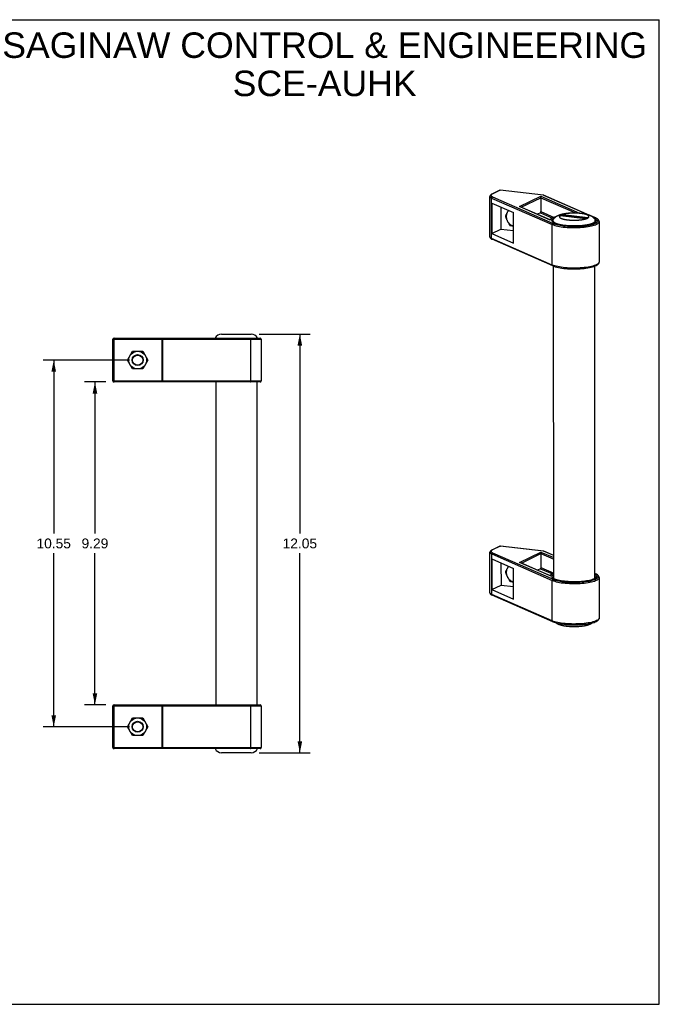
# Model space of a CAD drawing. Header units: inches. Extents: x 0 to 36.7, y 0 to 28.3.
# Tile 2 of 2: x 18.3 to 36.7, y 0 to 28.3. Entities that reach past the tile are written whole.
import ezdxf

# ---------------------------------------------------------------- set-up
doc = ezdxf.new("R2010")
doc.units = ezdxf.units.IN
doc.header["$LTSCALE"] = 2.016667
doc.header["$MEASUREMENT"] = 0
doc.layers.get('0').update_dxf_attribs({"linetype": 'CONTINUOUS'})
doc.layers.add('DIMENSIONS', color=7, linetype='CONTINUOUS')
doc.styles.get("Standard").update_dxf_attribs({"font": 'arial.ttf'})
doc.dimstyles.new('DIMSTYLE_1', dxfattribs={"dimtxt": 0.283333, "dimasz": 0.333333, "dimexe": 0.09, "dimexo": 0.07, "dimgap": 0.0425, "dimtad": 0, "dimtih": 1, "dimtoh": 1, "dimzin": 4, "dimdsep": 46, "dimtxsty": 'Standard', "dimblk": '_FILLED', "dimblk1": '_FILLED', "dimblk2": '_FILLED', "dimcen": 0.09, "dimazin": 1, "dimtfac": 1, "dimtdec": 3, "dimtofl": 0, "dimtmove": 0, "dimatfit": 3, "dimldrblk": '_FILLED', "dimfxl": 0, "dimtolj": 1, "dimtzin": 4, "dimarcsym": 0})

# ---------------------------------------------------------------- blocks, each defined once
blk = doc.blocks.new('_FILLED')
at = {"color": 0, "linetype": 'ByBlock'}
blk.add_solid([(0, 0), (-1, 0.2), (-1, -0.2)], dxfattribs=at)
blk = doc.blocks.new('*D7')
at = {"layer": 'DIMENSIONS', "color": 2, "linetype": 'Continuous'}
for p, q in [((21.425, 18.538), (18.944, 18.538)), ((19.244, 18.538), (19.244, 13.546)), ((19.244, 7.987), (19.244, 12.979)), ((21.425, 7.987), (18.944, 7.987))]:
    blk.add_line(p, q, dxfattribs=at)
at = {"layer": 'DIMENSIONS', "color": 2, "linetype": 'Continuous', "xscale": 0.3333333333, "yscale": 0.3333333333, "zscale": 0.3333333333}
for p, rotation in [((19.244, 18.538), 90), ((19.244, 7.987), 270)]:
    blk.add_blockref('_FILLED', p, dxfattribs=dict(at, rotation=rotation))
at = {"layer": 'DIMENSIONS', "color": 2, "linetype": 'Continuous', "insert": (19.244, 13.404), "char_height": 0.2833, "width": 0.99009, "attachment_point": 2, "line_spacing_factor": 0.9}
blk.add_mtext('10.55', dxfattribs=at)
blk = doc.blocks.new('*D8')
at = {"layer": 'DIMENSIONS', "color": 2, "linetype": 'Continuous'}
for p, q in [((20.745, 17.908), (20.13, 17.908)), ((20.43, 17.908), (20.43, 13.546)), ((20.43, 8.617), (20.43, 12.979)), ((20.745, 8.617), (20.13, 8.617))]:
    blk.add_line(p, q, dxfattribs=at)
at = {"layer": 'DIMENSIONS', "color": 2, "linetype": 'Continuous', "xscale": 0.3333333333, "yscale": 0.3333333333, "zscale": 0.3333333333}
for p, rotation in [((20.43, 17.908), 90), ((20.43, 8.617), 270)]:
    blk.add_blockref('_FILLED', p, dxfattribs=dict(at, rotation=rotation))
at = {"layer": 'DIMENSIONS', "color": 2, "linetype": 'Continuous', "insert": (20.43, 13.404), "char_height": 0.2833, "width": 0.76995, "attachment_point": 2, "line_spacing_factor": 0.9}
blk.add_mtext('9.29', dxfattribs=at)
blk = doc.blocks.new('*D9')
at = {"layer": 'DIMENSIONS', "color": 2, "linetype": 'Continuous'}
for p, q in [((25.157, 19.287), (26.625, 19.287)), ((26.325, 19.287), (26.325, 13.546)), ((26.325, 7.238), (26.325, 12.979)), ((25.157, 7.238), (26.625, 7.238))]:
    blk.add_line(p, q, dxfattribs=at)
at = {"layer": 'DIMENSIONS', "color": 2, "linetype": 'Continuous', "xscale": 0.3333333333, "yscale": 0.3333333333, "zscale": 0.3333333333}
for p, rotation in [((26.325, 19.287), 90), ((26.325, 7.238), 270)]:
    blk.add_blockref('_FILLED', p, dxfattribs=dict(at, rotation=rotation))
at = {"layer": 'DIMENSIONS', "color": 2, "linetype": 'Continuous', "insert": (26.325, 13.404), "char_height": 0.2833, "width": 0.99009, "attachment_point": 2, "line_spacing_factor": 0.9}
blk.add_mtext('12.05', dxfattribs=at)

msp = doc.modelspace()

# ---------------------------------------------------------------- linework, layer by layer
at = {"color": 7, "linetype": 'Continuous'}
for p, q in [((0, 28.333), (36.667, 28.333)), ((36.667, 0), (36.667, 28.333)), ((31.794, 22.083), (31.793, 23.248)), ((32.076, 23.426), (31.848, 23.314)), ((31.861, 23.317), (31.857, 23.314)), ((32.089, 23.428), (31.861, 23.317)), ((31.869, 23.234), (33.614, 22.472)), ((33.335, 23.281), (32.089, 23.428)), ((32.091, 23.429), (32.093, 23.429)), ((33.338, 23.281), (32.093, 23.429)), ((32.644, 22.954), (33.26, 23.255)), ((33.26, 23.255), (34.372, 22.769)), ((33.261, 23.243), (33.26, 23.247)), ((33.261, 23.239), (33.261, 23.243)), ((34.581, 22.736), (33.335, 23.281)), ((33.339, 23.281), (33.335, 23.281)), ((33.338, 23.281), (33.343, 23.281)), ((33.343, 23.281), (33.347, 23.279)), ((34.604, 22.729), (33.347, 23.279)), ((31.843, 22.037), (31.843, 23.202)), ((31.843, 23.202), (33.587, 22.439)), ((31.847, 23.057), (31.847, 22.178)), ((31.847, 23.057), (32.474, 22.783)), ((33.531, 22.566), (32.644, 22.954)), ((33.523, 22.573), (32.659, 22.951)), ((32.697, 22.934), (33.261, 23.211)), ((33.261, 23.211), (33.261, 22.813)), ((33.261, 23.211), (34.258, 22.775)), ((32.111, 22.942), (32.111, 22.307)), ((32.474, 21.904), (32.474, 22.783)), ((33.245, 22.776), (33.158, 22.733)), ((33.245, 22.776), (33.591, 22.624)), ((33.261, 22.813), (33.643, 22.645)), ((33.826, 22.691), (33.899, 22.726)), ((34.535, 22.607), (33.826, 22.691)), ((33.876, 22.685), (33.908, 22.701)), ((33.908, 22.701), (33.899, 22.726)), ((33.899, 22.726), (34.608, 22.643)), ((33.908, 22.701), (33.908, 22.681)), ((33.908, 22.701), (34.567, 22.623)), ((34.832, 22.63), (34.726, 22.676)), ((33.523, 22.579), (33.52, 22.575)), ((33.588, 21.274), (33.587, 22.439)), ((33.626, 22.499), (33.626, 22.513)), ((33.891, 22.42), (33.938, 22.414)), ((33.986, 22.408), (33.934, 22.413)), ((34.608, 22.643), (34.535, 22.607)), ((34.82, 22.631), (34.741, 22.666)), ((34.808, 22.499), (34.808, 22.513)), ((34.847, 22.618), (34.82, 22.631)), ((34.827, 22.523), (34.827, 22.522)), ((34.935, 22.522), (34.936, 21.358)), ((31.847, 22.178), (32.111, 22.307)), ((31.847, 22.178), (32.474, 21.904)), ((32.111, 22.307), (32.474, 22.264)), ((33.588, 21.274), (31.843, 22.037)), ((33.602, 21.25), (31.857, 22.013)), ((33.628, 12.257), (33.627, 21.24)), ((34.809, 12.257), (34.808, 21.241)), ((24.07, 19.287), (24.924, 19.287)), ((20.949, 17.938), (20.949, 19.138)), ((20.949, 19.138), (25.216, 19.138)), ((20.979, 17.908), (20.979, 19.168)), ((20.979, 19.168), (25.186, 19.168)), ((22.367, 17.908), (22.367, 19.168)), ((22.384, 17.938), (22.384, 19.138)), ((24.909, 19.138), (24.909, 17.938)), ((25.216, 19.138), (25.216, 17.938)), ((21.363, 18.538), (21.511, 18.794)), ((21.511, 18.794), (21.807, 18.794)), ((21.807, 18.794), (21.954, 18.538)), ((21.511, 18.282), (21.363, 18.538)), ((21.954, 18.538), (21.807, 18.282)), ((21.807, 18.282), (21.511, 18.282)), ((20.949, 17.938), (25.216, 17.938)), ((25.186, 17.908), (20.979, 17.908)), ((23.907, 17.908), (23.907, 8.617)), ((25.088, 17.908), (25.088, 8.617)), ((32.078, 13.184), (31.85, 13.073)), ((31.863, 13.075), (31.858, 13.073)), ((32.091, 13.187), (31.863, 13.075)), ((33.336, 13.039), (32.091, 13.187)), ((32.093, 13.187), (32.094, 13.187)), ((33.34, 13.04), (32.094, 13.187)), ((33.34, 13.04), (33.336, 13.039)), ((33.628, 12.912), (33.336, 13.039)), ((33.34, 13.04), (33.344, 13.039)), ((33.344, 13.039), (33.348, 13.038)), ((33.628, 12.916), (33.348, 13.038)), ((31.795, 11.842), (31.795, 13.007)), ((31.844, 12.96), (33.589, 12.197)), ((31.845, 11.796), (31.844, 12.96)), ((31.848, 12.816), (32.475, 12.542)), ((31.848, 12.816), (31.848, 11.937)), ((31.871, 12.993), (33.615, 12.23)), ((32.645, 12.713), (33.261, 13.014)), ((32.698, 12.693), (33.263, 12.969)), ((33.261, 13.014), (33.628, 12.854)), ((33.262, 13.002), (33.262, 13.006)), ((33.262, 12.997), (33.262, 13.002)), ((33.263, 12.969), (33.628, 12.809)), ((33.263, 12.969), (33.263, 12.571)), ((32.112, 12.7), (32.113, 12.066)), ((32.475, 11.662), (32.475, 12.542)), ((33.533, 12.325), (32.645, 12.713)), ((33.524, 12.332), (32.661, 12.709)), ((33.247, 12.534), (33.159, 12.491)), ((33.247, 12.534), (33.592, 12.383)), ((33.263, 12.571), (33.628, 12.411)), ((33.525, 12.337), (33.521, 12.333)), ((33.589, 11.033), (33.589, 12.197)), ((34.834, 12.388), (34.809, 12.399)), ((34.822, 12.39), (34.809, 12.395)), ((34.848, 12.377), (34.822, 12.39)), ((34.829, 12.281), (34.829, 12.281)), ((34.937, 12.281), (34.937, 11.116)), ((31.848, 11.937), (32.113, 12.066)), ((31.848, 11.937), (32.475, 11.662)), ((32.113, 12.066), (32.475, 12.023)), ((33.892, 12.179), (33.939, 12.172)), ((33.987, 12.166), (33.936, 12.172)), ((33.589, 11.033), (31.845, 11.796)), ((33.603, 11.009), (31.859, 11.772)), ((20.949, 8.587), (25.216, 8.587)), ((20.949, 7.387), (20.949, 8.587)), ((20.979, 8.617), (25.186, 8.617)), ((20.979, 7.357), (20.979, 8.617)), ((22.367, 7.357), (22.367, 8.617)), ((22.384, 7.387), (22.384, 8.587)), ((24.909, 8.587), (24.909, 7.387)), ((25.216, 8.587), (25.216, 7.387)), ((21.363, 7.987), (21.511, 8.243)), ((21.511, 8.243), (21.807, 8.243)), ((21.807, 8.243), (21.954, 7.987)), ((21.511, 7.731), (21.363, 7.987)), ((21.954, 7.987), (21.807, 7.731)), ((21.807, 7.731), (21.511, 7.731)), ((20.949, 7.387), (25.216, 7.387)), ((25.186, 7.357), (20.979, 7.357)), ((24.924, 7.238), (24.07, 7.238)), ((0, 0), (36.667, 0))]:
    msp.add_line(p, q, dxfattribs=at)
for points in [[(31.848, 23.314), (31.836, 23.308), (31.825, 23.3), (31.815, 23.293), (31.808, 23.285), (31.802, 23.276), (31.797, 23.267), (31.794, 23.258), (31.793, 23.248)], [(31.793, 23.248), (31.794, 23.247), (31.794, 23.242), (31.796, 23.238), (31.798, 23.233), (31.802, 23.229), (31.805, 23.225), (31.81, 23.221), (31.815, 23.217), (31.82, 23.213), (31.826, 23.21), (31.832, 23.207), (31.837, 23.204), (31.843, 23.202)], [(31.839, 23.303), (31.835, 23.299), (31.832, 23.296), (31.829, 23.292), (31.826, 23.288), (31.825, 23.284), (31.824, 23.28), (31.823, 23.276), (31.824, 23.272), (31.826, 23.267), (31.828, 23.263), (31.831, 23.259), (31.835, 23.256), (31.839, 23.252), (31.843, 23.248), (31.848, 23.245), (31.854, 23.242), (31.859, 23.239), (31.864, 23.237), (31.869, 23.234)], [(31.857, 23.314), (31.853, 23.312), (31.848, 23.309), (31.844, 23.306), (31.839, 23.303)], [(31.869, 23.234), (31.865, 23.233), (31.861, 23.232), (31.857, 23.23), (31.854, 23.227), (31.851, 23.223), (31.848, 23.22), (31.846, 23.215), (31.844, 23.211), (31.843, 23.206), (31.843, 23.202)], [(31.861, 23.317), (31.857, 23.317), (31.853, 23.316), (31.849, 23.315), (31.848, 23.314)], [(32.076, 23.426), (32.077, 23.426), (32.081, 23.428), (32.086, 23.429), (32.091, 23.429)], [(32.089, 23.428), (32.085, 23.428), (32.081, 23.428), (32.077, 23.426), (32.076, 23.426)], [(32.093, 23.429), (32.092, 23.429), (32.089, 23.428)], [(33.26, 23.247), (33.26, 23.249), (33.26, 23.25), (33.26, 23.252), (33.26, 23.253), (33.26, 23.255)], [(33.261, 23.211), (33.261, 23.215), (33.261, 23.22), (33.261, 23.224), (33.261, 23.227), (33.261, 23.231), (33.261, 23.234), (33.261, 23.239)], [(33.338, 23.281), (33.337, 23.281), (33.335, 23.281)], [(33.347, 23.279), (33.343, 23.28), (33.339, 23.281)], [(32.659, 22.951), (32.658, 22.951), (32.654, 22.953), (32.649, 22.954), (32.644, 22.954)], [(32.327, 22.847), (32.324, 22.842), (32.316, 22.829), (32.308, 22.816), (32.301, 22.803), (32.293, 22.791), (32.286, 22.778), (32.279, 22.766), (32.273, 22.753), (32.266, 22.741), (32.26, 22.729), (32.254, 22.716), (32.248, 22.704), (32.243, 22.692), (32.237, 22.679)], [(32.237, 22.679), (32.243, 22.663), (32.248, 22.647), (32.254, 22.631), (32.26, 22.616), (32.266, 22.601), (32.273, 22.586), (32.279, 22.571), (32.286, 22.557), (32.293, 22.542), (32.301, 22.528), (32.308, 22.514), (32.316, 22.5), (32.324, 22.486), (32.333, 22.472), (32.341, 22.458), (32.35, 22.444), (32.36, 22.429), (32.37, 22.415)], [(32.337, 22.843), (32.336, 22.843), (32.324, 22.831), (32.313, 22.818), (32.303, 22.805), (32.294, 22.79), (32.286, 22.775), (32.279, 22.758), (32.273, 22.742), (32.269, 22.724), (32.266, 22.706), (32.264, 22.688), (32.263, 22.67)], [(32.263, 22.67), (32.264, 22.651), (32.266, 22.633), (32.269, 22.614), (32.273, 22.596), (32.279, 22.578), (32.286, 22.56), (32.294, 22.542), (32.303, 22.526), (32.313, 22.51), (32.324, 22.494), (32.336, 22.48), (32.349, 22.466), (32.363, 22.454), (32.378, 22.442), (32.393, 22.432), (32.408, 22.422), (32.425, 22.414), (32.441, 22.408), (32.458, 22.402), (32.474, 22.398)], [(33.61, 22.566), (33.612, 22.57), (33.615, 22.575), (33.617, 22.579), (33.619, 22.584), (33.622, 22.588), (33.624, 22.592), (33.627, 22.597), (33.63, 22.601), (33.633, 22.605), (33.636, 22.609), (33.639, 22.614), (33.642, 22.618), (33.646, 22.622), (33.649, 22.626), (33.652, 22.63), (33.656, 22.634), (33.66, 22.637), (33.664, 22.641), (33.668, 22.645), (33.672, 22.649), (33.676, 22.652), (33.68, 22.656), (33.684, 22.659), (33.689, 22.663), (33.693, 22.666), (33.697, 22.669), (33.702, 22.672), (33.707, 22.675), (33.711, 22.678), (33.716, 22.681), (33.721, 22.684), (33.726, 22.687), (33.731, 22.69), (33.737, 22.693), (33.742, 22.696), (33.748, 22.699), (33.754, 22.702), (33.761, 22.704), (33.767, 22.707), (33.775, 22.71), (33.782, 22.713), (33.79, 22.716), (33.798, 22.719), (33.807, 22.722), (33.816, 22.725), (33.825, 22.728), (33.834, 22.731), (33.843, 22.733), (33.852, 22.735), (33.86, 22.738), (33.869, 22.74), (33.877, 22.742), (33.886, 22.744), (33.894, 22.745), (33.903, 22.747), (33.911, 22.749), (33.92, 22.75), (33.928, 22.752), (33.936, 22.753), (33.945, 22.755), (33.953, 22.756), (33.962, 22.758), (33.97, 22.759), (33.978, 22.76), (33.987, 22.761), (33.995, 22.762), (34.004, 22.763), (34.012, 22.764), (34.021, 22.765), (34.029, 22.766), (34.038, 22.767), (34.047, 22.768), (34.055, 22.768), (34.064, 22.769), (34.072, 22.77), (34.081, 22.77), (34.09, 22.771), (34.098, 22.772), (34.107, 22.772), (34.116, 22.773), (34.125, 22.773), (34.133, 22.773), (34.142, 22.774), (34.151, 22.774), (34.159, 22.774), (34.168, 22.775), (34.177, 22.775), (34.186, 22.775), (34.195, 22.775), (34.203, 22.775), (34.212, 22.775), (34.221, 22.775), (34.23, 22.775), (34.238, 22.775), (34.247, 22.775), (34.256, 22.775), (34.265, 22.775), (34.274, 22.774), (34.282, 22.774), (34.291, 22.774), (34.3, 22.774), (34.309, 22.773), (34.317, 22.773), (34.326, 22.772), (34.335, 22.772), (34.343, 22.771), (34.352, 22.771), (34.361, 22.77), (34.369, 22.769), (34.378, 22.769), (34.386, 22.768), (34.395, 22.767), (34.403, 22.766), (34.412, 22.765), (34.42, 22.764), (34.429, 22.763)], [(34.405, 22.759), (34.401, 22.759), (34.396, 22.76), (34.391, 22.76), (34.386, 22.761), (34.381, 22.762), (34.376, 22.762), (34.372, 22.762), (34.367, 22.763), (34.362, 22.763), (34.357, 22.764), (34.352, 22.764), (34.347, 22.765), (34.342, 22.765), (34.337, 22.765), (34.331, 22.766), (34.326, 22.766), (34.321, 22.766), (34.316, 22.767), (34.311, 22.767), (34.306, 22.767), (34.301, 22.767), (34.296, 22.768), (34.29, 22.768), (34.285, 22.768), (34.28, 22.768), (34.275, 22.768), (34.269, 22.769), (34.264, 22.769), (34.259, 22.769), (34.254, 22.769), (34.248, 22.769), (34.243, 22.769), (34.238, 22.769), (34.233, 22.769), (34.227, 22.769), (34.222, 22.769), (34.217, 22.769), (34.211, 22.769), (34.206, 22.769), (34.201, 22.769), (34.196, 22.769), (34.19, 22.769), (34.185, 22.769), (34.18, 22.769), (34.175, 22.769), (34.169, 22.769), (34.164, 22.769), (34.159, 22.768), (34.154, 22.768), (34.148, 22.768), (34.143, 22.768), (34.138, 22.768), (34.133, 22.767), (34.128, 22.767), (34.122, 22.767), (34.117, 22.767), (34.112, 22.766), (34.107, 22.766), (34.102, 22.766), (34.097, 22.765), (34.092, 22.765), (34.087, 22.765), (34.082, 22.764), (34.077, 22.764), (34.072, 22.763), (34.067, 22.763), (34.062, 22.762), (34.057, 22.762), (34.052, 22.761), (34.047, 22.761), (34.042, 22.76), (34.038, 22.76), (34.033, 22.759), (34.028, 22.759), (34.023, 22.758), (34.019, 22.758), (34.014, 22.757), (34.009, 22.756), (34.005, 22.756), (34, 22.755), (33.996, 22.755), (33.991, 22.754), (33.987, 22.753), (33.982, 22.752), (33.978, 22.752), (33.974, 22.751), (33.969, 22.75), (33.965, 22.75), (33.961, 22.749), (33.957, 22.748), (33.952, 22.747), (33.948, 22.746), (33.944, 22.746), (33.94, 22.745), (33.936, 22.744), (33.932, 22.743), (33.928, 22.742), (33.924, 22.741), (33.921, 22.741), (33.917, 22.74), (33.913, 22.739), (33.909, 22.738), (33.906, 22.737), (33.902, 22.736), (33.899, 22.735), (33.895, 22.734), (33.892, 22.733), (33.888, 22.732), (33.885, 22.731), (33.882, 22.73), (33.878, 22.729), (33.875, 22.728), (33.872, 22.727), (33.869, 22.726), (33.866, 22.725), (33.863, 22.724), (33.86, 22.723), (33.857, 22.722), (33.854, 22.721), (33.852, 22.72), (33.849, 22.719), (33.846, 22.718), (33.844, 22.717), (33.841, 22.715), (33.839, 22.714), (33.836, 22.713), (33.834, 22.712), (33.832, 22.711), (33.829, 22.71), (33.827, 22.709), (33.825, 22.707), (33.823, 22.706), (33.821, 22.705), (33.819, 22.704), (33.817, 22.703), (33.815, 22.701), (33.814, 22.7), (33.812, 22.699), (33.81, 22.698), (33.809, 22.697), (33.807, 22.695), (33.806, 22.694), (33.804, 22.693), (33.803, 22.692), (33.802, 22.691), (33.8, 22.689), (33.799, 22.688), (33.798, 22.687), (33.797, 22.686), (33.796, 22.684), (33.795, 22.683), (33.795, 22.682), (33.794, 22.681), (33.793, 22.679), (33.793, 22.678), (33.792, 22.677), (33.792, 22.675), (33.791, 22.674), (33.791, 22.673), (33.791, 22.672), (33.79, 22.67), (33.79, 22.669), (33.79, 22.668), (33.79, 22.667), (33.79, 22.665), (33.79, 22.664), (33.79, 22.663), (33.791, 22.662), (33.791, 22.66), (33.791, 22.659), (33.792, 22.658), (33.792, 22.656), (33.793, 22.655), (33.793, 22.654), (33.794, 22.653), (33.795, 22.651), (33.796, 22.65), (33.796, 22.649), (33.797, 22.648), (33.798, 22.646), (33.799, 22.645), (33.801, 22.644), (33.802, 22.643), (33.803, 22.641), (33.804, 22.64), (33.806, 22.639), (33.807, 22.638), (33.809, 22.637), (33.81, 22.635), (33.812, 22.634), (33.814, 22.633), (33.815, 22.632), (33.817, 22.631), (33.819, 22.629), (33.821, 22.628), (33.823, 22.627), (33.825, 22.626), (33.827, 22.625), (33.829, 22.624)], [(34.028, 22.575), (34.033, 22.574), (34.038, 22.573), (34.043, 22.573), (34.048, 22.572), (34.052, 22.572), (34.057, 22.571), (34.062, 22.571), (34.067, 22.571), (34.072, 22.57), (34.077, 22.57), (34.082, 22.569), (34.087, 22.569), (34.092, 22.568), (34.097, 22.568), (34.102, 22.568), (34.107, 22.567), (34.113, 22.567), (34.118, 22.567), (34.123, 22.567), (34.128, 22.566), (34.133, 22.566), (34.138, 22.566), (34.144, 22.566), (34.149, 22.565), (34.154, 22.565), (34.159, 22.565), (34.164, 22.565), (34.17, 22.565), (34.175, 22.565), (34.18, 22.564), (34.185, 22.564), (34.191, 22.564), (34.196, 22.564), (34.201, 22.564), (34.207, 22.564), (34.212, 22.564), (34.217, 22.564), (34.222, 22.564), (34.228, 22.564), (34.233, 22.564), (34.238, 22.564), (34.243, 22.564), (34.249, 22.564), (34.254, 22.564), (34.259, 22.565), (34.265, 22.565), (34.27, 22.565), (34.275, 22.565), (34.28, 22.565), (34.285, 22.565), (34.291, 22.566), (34.296, 22.566), (34.301, 22.566), (34.306, 22.566), (34.311, 22.567), (34.317, 22.567), (34.322, 22.567), (34.327, 22.567), (34.332, 22.568), (34.337, 22.568), (34.342, 22.569), (34.347, 22.569), (34.352, 22.569), (34.357, 22.57), (34.362, 22.57), (34.367, 22.571), (34.372, 22.571), (34.377, 22.572), (34.382, 22.572), (34.387, 22.573), (34.391, 22.573), (34.396, 22.574), (34.401, 22.574), (34.406, 22.575), (34.41, 22.575), (34.415, 22.576), (34.42, 22.576), (34.424, 22.577), (34.429, 22.578), (34.434, 22.578), (34.438, 22.579), (34.443, 22.58), (34.447, 22.58), (34.452, 22.581), (34.456, 22.582), (34.46, 22.582), (34.465, 22.583), (34.469, 22.584), (34.473, 22.585), (34.477, 22.585), (34.481, 22.586), (34.486, 22.587), (34.49, 22.588), (34.494, 22.589), (34.498, 22.589), (34.502, 22.59), (34.506, 22.591), (34.509, 22.592), (34.513, 22.593), (34.517, 22.594), (34.521, 22.595), (34.524, 22.596), (34.528, 22.596), (34.532, 22.597), (34.535, 22.598), (34.539, 22.599), (34.542, 22.6), (34.546, 22.601), (34.549, 22.602), (34.552, 22.603), (34.555, 22.604), (34.559, 22.605), (34.562, 22.606), (34.565, 22.607), (34.568, 22.608), (34.571, 22.609), (34.574, 22.61), (34.577, 22.611), (34.58, 22.613), (34.582, 22.614), (34.585, 22.615), (34.588, 22.616), (34.59, 22.617), (34.593, 22.618), (34.595, 22.619), (34.598, 22.62), (34.6, 22.621), (34.602, 22.623), (34.605, 22.624), (34.607, 22.625), (34.609, 22.626), (34.611, 22.627), (34.613, 22.628), (34.615, 22.63), (34.617, 22.631), (34.619, 22.632), (34.62, 22.633), (34.622, 22.634), (34.624, 22.636), (34.625, 22.637), (34.627, 22.638), (34.628, 22.639), (34.63, 22.64), (34.631, 22.642), (34.632, 22.643), (34.633, 22.644), (34.634, 22.645), (34.636, 22.647), (34.637, 22.648), (34.638, 22.649), (34.638, 22.65), (34.639, 22.652), (34.64, 22.653), (34.641, 22.654), (34.641, 22.655), (34.642, 22.657), (34.642, 22.658), (34.643, 22.659), (34.643, 22.66), (34.643, 22.662), (34.644, 22.663), (34.644, 22.664), (34.644, 22.666), (34.644, 22.667), (34.644, 22.668), (34.644, 22.669), (34.644, 22.671), (34.643, 22.672), (34.643, 22.673), (34.643, 22.674), (34.642, 22.676), (34.642, 22.677), (34.641, 22.678), (34.641, 22.679), (34.64, 22.681), (34.639, 22.682), (34.638, 22.683), (34.637, 22.685), (34.637, 22.686), (34.635, 22.687), (34.634, 22.688), (34.633, 22.689), (34.632, 22.691), (34.631, 22.692), (34.629, 22.693), (34.628, 22.694), (34.627, 22.696), (34.625, 22.697), (34.624, 22.698), (34.622, 22.699), (34.62, 22.7), (34.618, 22.702), (34.617, 22.703), (34.615, 22.704), (34.613, 22.705), (34.611, 22.706), (34.609, 22.708), (34.607, 22.709), (34.604, 22.71)], [(34.604, 22.71), (34.602, 22.711), (34.6, 22.712), (34.597, 22.713), (34.595, 22.714), (34.593, 22.716), (34.59, 22.717), (34.587, 22.718), (34.585, 22.719), (34.582, 22.72), (34.579, 22.721), (34.577, 22.722), (34.574, 22.723), (34.571, 22.724), (34.568, 22.725), (34.565, 22.726), (34.562, 22.727), (34.558, 22.728), (34.555, 22.729), (34.552, 22.73), (34.549, 22.731), (34.545, 22.732), (34.542, 22.733), (34.539, 22.734), (34.535, 22.735), (34.531, 22.736), (34.528, 22.737), (34.524, 22.738), (34.521, 22.739), (34.517, 22.74), (34.513, 22.741), (34.509, 22.742), (34.505, 22.742), (34.501, 22.743), (34.497, 22.744), (34.493, 22.745), (34.489, 22.746), (34.485, 22.747), (34.481, 22.747), (34.477, 22.748), (34.473, 22.749), (34.469, 22.75), (34.464, 22.75), (34.46, 22.751), (34.456, 22.752), (34.451, 22.753), (34.447, 22.753), (34.442, 22.754), (34.438, 22.755), (34.433, 22.755), (34.429, 22.756), (34.424, 22.757), (34.419, 22.757), (34.415, 22.758), (34.41, 22.758), (34.405, 22.759)], [(34.429, 22.763), (34.437, 22.762), (34.446, 22.761), (34.454, 22.76), (34.462, 22.759), (34.471, 22.758), (34.479, 22.757), (34.487, 22.755), (34.496, 22.754), (34.504, 22.752), (34.512, 22.751), (34.52, 22.749), (34.529, 22.748), (34.537, 22.746), (34.545, 22.744), (34.554, 22.742), (34.562, 22.741), (34.571, 22.738), (34.579, 22.736), (34.588, 22.734), (34.596, 22.732), (34.605, 22.729), (34.614, 22.727), (34.623, 22.724), (34.631, 22.721), (34.64, 22.718), (34.648, 22.715), (34.655, 22.712), (34.662, 22.709), (34.669, 22.706), (34.676, 22.703), (34.682, 22.701), (34.687, 22.698), (34.693, 22.695), (34.698, 22.692), (34.704, 22.69), (34.709, 22.687), (34.713, 22.684), (34.718, 22.681), (34.723, 22.678), (34.727, 22.675), (34.731, 22.673), (34.736, 22.67), (34.74, 22.667), (34.744, 22.664), (34.748, 22.66), (34.752, 22.657), (34.756, 22.654), (34.76, 22.651), (34.764, 22.647), (34.767, 22.644), (34.771, 22.64), (34.775, 22.637), (34.778, 22.633), (34.781, 22.63), (34.785, 22.626), (34.788, 22.622), (34.791, 22.619), (34.794, 22.615), (34.797, 22.611), (34.8, 22.607), (34.803, 22.603), (34.805, 22.599), (34.808, 22.595), (34.81, 22.591), (34.813, 22.587), (34.815, 22.583), (34.817, 22.579), (34.819, 22.575), (34.822, 22.571), (34.824, 22.566)], [(32.37, 22.415), (32.383, 22.412), (32.396, 22.409), (32.41, 22.407), (32.423, 22.405), (32.436, 22.402), (32.45, 22.4), (32.464, 22.398), (32.474, 22.397)], [(33.682, 22.658), (33.651, 22.648), (33.617, 22.636), (33.586, 22.622), (33.56, 22.608), (33.539, 22.594), (33.523, 22.579)], [(33.523, 22.573), (33.523, 22.573), (33.524, 22.573), (33.524, 22.572), (33.525, 22.572), (33.526, 22.571), (33.527, 22.571), (33.527, 22.57), (33.528, 22.569), (33.529, 22.568), (33.53, 22.568), (33.53, 22.567), (33.531, 22.566)], [(33.678, 22.654), (33.673, 22.653), (33.64, 22.642), (33.612, 22.63), (33.587, 22.618), (33.566, 22.606), (33.55, 22.593), (33.538, 22.579), (33.531, 22.566)], [(33.611, 22.502), (33.595, 22.515), (33.584, 22.528), (33.578, 22.541), (33.577, 22.555), (33.58, 22.568), (33.589, 22.581), (33.602, 22.594), (33.62, 22.607), (33.642, 22.619), (33.644, 22.62)], [(33.587, 22.439), (33.62, 22.426), (33.657, 22.414), (33.698, 22.403), (33.744, 22.392), (33.793, 22.383), (33.845, 22.374), (33.9, 22.367), (33.957, 22.361), (34.017, 22.356), (34.077, 22.353), (34.139, 22.35), (34.202, 22.35), (34.265, 22.35), (34.327, 22.352), (34.388, 22.354), (34.449, 22.359), (34.507, 22.364), (34.563, 22.371), (34.617, 22.379), (34.667, 22.388), (34.714, 22.398), (34.758, 22.409), (34.797, 22.42), (34.832, 22.433), (34.862, 22.446), (34.887, 22.46), (34.907, 22.474), (34.922, 22.489), (34.931, 22.504), (34.935, 22.519), (34.935, 22.522)], [(33.614, 22.472), (33.61, 22.471), (33.606, 22.469), (33.602, 22.467), (33.598, 22.464), (33.595, 22.461), (33.592, 22.457), (33.59, 22.453), (33.589, 22.448), (33.588, 22.444), (33.587, 22.439)], [(33.61, 22.566), (33.61, 22.565), (33.609, 22.563), (33.608, 22.56), (33.608, 22.558), (33.607, 22.555), (33.607, 22.553), (33.607, 22.551), (33.607, 22.548), (33.607, 22.546), (33.607, 22.544), (33.608, 22.541), (33.609, 22.539), (33.609, 22.536), (33.61, 22.534), (33.612, 22.532), (33.613, 22.529), (33.614, 22.527)], [(33.607, 22.522), (33.607, 22.525), (33.61, 22.536)], [(33.607, 22.522), (33.607, 22.52), (33.609, 22.516), (33.614, 22.509), (33.623, 22.501), (33.636, 22.492), (33.653, 22.482), (33.675, 22.473), (33.701, 22.463), (33.732, 22.453), (33.767, 22.444), (33.805, 22.435), (33.846, 22.427), (33.891, 22.42)], [(33.934, 22.413), (33.885, 22.42), (33.838, 22.427), (33.795, 22.436), (33.754, 22.445), (33.717, 22.455), (33.684, 22.466), (33.656, 22.477), (33.631, 22.489), (33.611, 22.502)], [(33.614, 22.527), (33.616, 22.525), (33.618, 22.522), (33.62, 22.52), (33.622, 22.518), (33.624, 22.515), (33.626, 22.513), (33.629, 22.511), (33.632, 22.509), (33.635, 22.506), (33.638, 22.504), (33.641, 22.502), (33.644, 22.499), (33.648, 22.497), (33.651, 22.495), (33.655, 22.493), (33.659, 22.491), (33.663, 22.489), (33.667, 22.486), (33.672, 22.484), (33.676, 22.482), (33.681, 22.48), (33.686, 22.478), (33.691, 22.476), (33.696, 22.474), (33.701, 22.472), (33.706, 22.47), (33.712, 22.468), (33.717, 22.466), (33.723, 22.464), (33.729, 22.462), (33.735, 22.46), (33.741, 22.458), (33.747, 22.456), (33.754, 22.455), (33.76, 22.453), (33.767, 22.451), (33.774, 22.449), (33.78, 22.448), (33.787, 22.446), (33.794, 22.444), (33.802, 22.443), (33.809, 22.441), (33.816, 22.439), (33.824, 22.438), (33.831, 22.436), (33.839, 22.435), (33.847, 22.433), (33.855, 22.432), (33.863, 22.431), (33.871, 22.429), (33.879, 22.428), (33.887, 22.427), (33.896, 22.425), (33.904, 22.424), (33.913, 22.423), (33.921, 22.422), (33.93, 22.421), (33.939, 22.42), (33.948, 22.419)], [(33.614, 22.472), (33.645, 22.459), (33.68, 22.448), (33.72, 22.437), (33.763, 22.427), (33.81, 22.418), (33.86, 22.41), (33.913, 22.403)], [(33.829, 22.624), (33.832, 22.622), (33.834, 22.621), (33.836, 22.62), (33.839, 22.619), (33.841, 22.618), (33.844, 22.617), (33.846, 22.616), (33.849, 22.615), (33.852, 22.613), (33.855, 22.612), (33.857, 22.611), (33.86, 22.61), (33.863, 22.609), (33.866, 22.608), (33.869, 22.607), (33.872, 22.606), (33.875, 22.605), (33.879, 22.604), (33.882, 22.603), (33.885, 22.602), (33.888, 22.601), (33.892, 22.6), (33.895, 22.599), (33.899, 22.598), (33.902, 22.597), (33.906, 22.596), (33.91, 22.595), (33.913, 22.594), (33.917, 22.594), (33.921, 22.593), (33.925, 22.592), (33.929, 22.591), (33.932, 22.59), (33.936, 22.589), (33.94, 22.588), (33.944, 22.588), (33.949, 22.587), (33.953, 22.586), (33.957, 22.585), (33.961, 22.584), (33.965, 22.584), (33.97, 22.583), (33.974, 22.582), (33.978, 22.582), (33.983, 22.581), (33.987, 22.58), (33.992, 22.579), (33.996, 22.579), (34.001, 22.578), (34.005, 22.578), (34.01, 22.577), (34.014, 22.576), (34.019, 22.576), (34.024, 22.575), (34.028, 22.575)], [(33.913, 22.403), (33.968, 22.397), (34.025, 22.392), (34.083, 22.389), (34.143, 22.387), (34.203, 22.386), (34.263, 22.386), (34.322, 22.388), (34.381, 22.391), (34.439, 22.395), (34.495, 22.4), (34.549, 22.406), (34.6, 22.414), (34.648, 22.422), (34.694, 22.432), (34.735, 22.442), (34.773, 22.454), (34.806, 22.466), (34.835, 22.478), (34.859, 22.492), (34.878, 22.505), (34.892, 22.519), (34.901, 22.534), (34.905, 22.548), (34.904, 22.563), (34.897, 22.577), (34.886, 22.591), (34.869, 22.605), (34.847, 22.618)], [(33.938, 22.414), (33.987, 22.409), (34.038, 22.404), (34.091, 22.401), (34.144, 22.399), (34.198, 22.398), (34.252, 22.399), (34.306, 22.4), (34.359, 22.402), (34.412, 22.406), (34.462, 22.41), (34.511, 22.416), (34.557, 22.422), (34.601, 22.43), (34.641, 22.438), (34.679, 22.447), (34.712, 22.456), (34.741, 22.466), (34.766, 22.476), (34.787, 22.486), (34.803, 22.495), (34.815, 22.504), (34.822, 22.512), (34.826, 22.518), (34.827, 22.522), (34.827, 22.523)], [(33.948, 22.419), (33.956, 22.417), (33.965, 22.416), (33.974, 22.416), (33.984, 22.415), (33.993, 22.414), (34.002, 22.413), (34.011, 22.412), (34.021, 22.411), (34.03, 22.411), (34.039, 22.41), (34.049, 22.409), (34.058, 22.408), (34.068, 22.408), (34.078, 22.407), (34.087, 22.407), (34.097, 22.406), (34.107, 22.406), (34.116, 22.405), (34.126, 22.405), (34.136, 22.405), (34.146, 22.404), (34.155, 22.404), (34.165, 22.404), (34.175, 22.404), (34.185, 22.404), (34.195, 22.404), (34.205, 22.403), (34.215, 22.403), (34.225, 22.403), (34.234, 22.404), (34.244, 22.404), (34.254, 22.404), (34.264, 22.404), (34.274, 22.404), (34.284, 22.404), (34.293, 22.405), (34.303, 22.405), (34.313, 22.405), (34.323, 22.406), (34.333, 22.406), (34.342, 22.407), (34.352, 22.407), (34.361, 22.408), (34.371, 22.408), (34.381, 22.409), (34.39, 22.41), (34.4, 22.41), (34.409, 22.411), (34.418, 22.412), (34.428, 22.413), (34.437, 22.413), (34.446, 22.414), (34.455, 22.415), (34.464, 22.416), (34.473, 22.417), (34.482, 22.418), (34.491, 22.419), (34.5, 22.42), (34.509, 22.421), (34.517, 22.422), (34.526, 22.424), (34.534, 22.425), (34.543, 22.426), (34.551, 22.427), (34.559, 22.429), (34.567, 22.43), (34.575, 22.431), (34.583, 22.433), (34.591, 22.434), (34.599, 22.436), (34.607, 22.437), (34.614, 22.439), (34.622, 22.44), (34.629, 22.442), (34.636, 22.444), (34.643, 22.445), (34.65, 22.447), (34.657, 22.449), (34.664, 22.45), (34.671, 22.452), (34.677, 22.454), (34.684, 22.456), (34.69, 22.458), (34.696, 22.459), (34.702, 22.461), (34.708, 22.463), (34.714, 22.465), (34.72, 22.467), (34.725, 22.469), (34.731, 22.471), (34.736, 22.473), (34.741, 22.475), (34.746, 22.477), (34.751, 22.479), (34.755, 22.481), (34.76, 22.483), (34.765, 22.486), (34.769, 22.488), (34.773, 22.49), (34.777, 22.492), (34.781, 22.494), (34.784, 22.496), (34.788, 22.499), (34.791, 22.501), (34.795, 22.503), (34.798, 22.505), (34.801, 22.508), (34.804, 22.51), (34.806, 22.512), (34.809, 22.514), (34.811, 22.517), (34.813, 22.519), (34.815, 22.521), (34.817, 22.524), (34.819, 22.526), (34.82, 22.528), (34.822, 22.531), (34.823, 22.533), (34.824, 22.536), (34.825, 22.538), (34.826, 22.54), (34.826, 22.543), (34.827, 22.545), (34.827, 22.547), (34.827, 22.55), (34.827, 22.552), (34.827, 22.555), (34.827, 22.557), (34.826, 22.559), (34.825, 22.562), (34.825, 22.564), (34.824, 22.566)], [(34.845, 22.522), (34.832, 22.509), (34.814, 22.496), (34.791, 22.484), (34.765, 22.472), (34.734, 22.461), (34.699, 22.45), (34.66, 22.44), (34.618, 22.431), (34.573, 22.424), (34.526, 22.417), (34.476, 22.411), (34.424, 22.406), (34.37, 22.402), (34.316, 22.399), (34.26, 22.398), (34.205, 22.397), (34.149, 22.398), (34.093, 22.4), (34.039, 22.403), (33.986, 22.408)], [(34.79, 22.62), (34.803, 22.613), (34.823, 22.601), (34.839, 22.588), (34.85, 22.575), (34.856, 22.562), (34.857, 22.548), (34.853, 22.535), (34.845, 22.522)], [(34.82, 22.631), (34.824, 22.631), (34.828, 22.631), (34.832, 22.63)], [(34.824, 22.536), (34.826, 22.532), (34.827, 22.523)], [(34.935, 22.522), (34.934, 22.537), (34.928, 22.554), (34.918, 22.57), (34.904, 22.586), (34.886, 22.601), (34.862, 22.615), (34.832, 22.63)], [(31.794, 22.083), (31.795, 22.073), (31.798, 22.063), (31.803, 22.053), (31.81, 22.044), (31.819, 22.036), (31.83, 22.028), (31.842, 22.02), (31.857, 22.013)], [(31.843, 22.037), (31.838, 22.039), (31.832, 22.042), (31.827, 22.045), (31.821, 22.048), (31.816, 22.052), (31.811, 22.056), (31.806, 22.06), (31.802, 22.064), (31.799, 22.068), (31.796, 22.072), (31.795, 22.077), (31.794, 22.081), (31.794, 22.083)], [(31.857, 22.013), (31.854, 22.015), (31.851, 22.017), (31.848, 22.021), (31.846, 22.024), (31.844, 22.028), (31.843, 22.032), (31.843, 22.037)], [(34.936, 21.358), (34.935, 21.354), (34.931, 21.339), (34.922, 21.324), (34.907, 21.309), (34.887, 21.295), (34.862, 21.281), (34.832, 21.268), (34.797, 21.256), (34.758, 21.244), (34.714, 21.233), (34.667, 21.223), (34.617, 21.214), (34.563, 21.206), (34.507, 21.199), (34.449, 21.194), (34.389, 21.19), (34.327, 21.187), (34.265, 21.185), (34.202, 21.185), (34.14, 21.186), (34.078, 21.188), (34.017, 21.192), (33.957, 21.196), (33.9, 21.202), (33.845, 21.21), (33.793, 21.218), (33.744, 21.227), (33.698, 21.238), (33.657, 21.249), (33.62, 21.261), (33.588, 21.274)], [(33.602, 21.25), (33.598, 21.252), (33.595, 21.255), (33.593, 21.258), (33.59, 21.261), (33.589, 21.265), (33.588, 21.27), (33.588, 21.274)], [(33.602, 21.25), (33.636, 21.237), (33.675, 21.224), (33.717, 21.213), (33.762, 21.203), (33.811, 21.193), (33.862, 21.185), (33.916, 21.178), (33.971, 21.173), (34.029, 21.168), (34.088, 21.165), (34.148, 21.163), (34.208, 21.162), (34.268, 21.162), (34.328, 21.164), (34.388, 21.167), (34.446, 21.171), (34.502, 21.177), (34.556, 21.183), (34.608, 21.191), (34.658, 21.2), (34.704, 21.21), (34.747, 21.221), (34.787, 21.233), (34.822, 21.246), (34.853, 21.26), (34.879, 21.275), (34.899, 21.29), (34.914, 21.305), (34.926, 21.321), (34.933, 21.338), (34.936, 21.355), (34.936, 21.358)], [(22.367, 19.168), (22.369, 19.168), (22.372, 19.167), (22.375, 19.165), (22.377, 19.162), (22.379, 19.159), (22.381, 19.156), (22.382, 19.152), (22.383, 19.147), (22.384, 19.143), (22.384, 19.138)], [(24.892, 19.168), (24.895, 19.168), (24.897, 19.167), (24.9, 19.165), (24.902, 19.162), (24.904, 19.159), (24.906, 19.156), (24.907, 19.152), (24.908, 19.147), (24.909, 19.143), (24.909, 19.138)], [(22.384, 17.938), (22.384, 17.933), (22.383, 17.929), (22.382, 17.924), (22.381, 17.92), (22.379, 17.917), (22.377, 17.914), (22.375, 17.911), (22.372, 17.909), (22.369, 17.908), (22.367, 17.908)], [(24.892, 17.908), (24.895, 17.908), (24.897, 17.909), (24.9, 17.911), (24.902, 17.914), (24.904, 17.917), (24.906, 17.92), (24.907, 17.924), (24.908, 17.929), (24.909, 17.933), (24.909, 17.938)], [(31.85, 13.073), (31.837, 13.066), (31.826, 13.059), (31.817, 13.052), (31.809, 13.044), (31.803, 13.035), (31.798, 13.026), (31.796, 13.016), (31.795, 13.007)], [(31.841, 13.061), (31.837, 13.058), (31.833, 13.054), (31.83, 13.051), (31.828, 13.047), (31.826, 13.043), (31.825, 13.038), (31.825, 13.034), (31.826, 13.03), (31.827, 13.026), (31.829, 13.022), (31.832, 13.018), (31.836, 13.014), (31.84, 13.01), (31.845, 13.007), (31.85, 13.004), (31.855, 13.001), (31.86, 12.998), (31.866, 12.995), (31.871, 12.993)], [(31.858, 13.073), (31.854, 13.07), (31.849, 13.068), (31.845, 13.065), (31.841, 13.061)], [(31.863, 13.075), (31.859, 13.075), (31.855, 13.075), (31.851, 13.073), (31.85, 13.073)], [(32.091, 13.187), (32.087, 13.187), (32.082, 13.186), (32.079, 13.185), (32.078, 13.184)], [(32.078, 13.184), (32.078, 13.185), (32.083, 13.186), (32.088, 13.187), (32.093, 13.187)], [(32.094, 13.187), (32.093, 13.187), (32.091, 13.187)], [(33.34, 13.04), (33.338, 13.04), (33.336, 13.039)], [(33.348, 13.038), (33.344, 13.039), (33.34, 13.04)], [(31.795, 13.007), (31.795, 13.005), (31.796, 13.001), (31.797, 12.996), (31.8, 12.992), (31.803, 12.987), (31.807, 12.983), (31.811, 12.979), (31.816, 12.975), (31.822, 12.972), (31.827, 12.969), (31.833, 12.966), (31.839, 12.963), (31.844, 12.96)], [(31.871, 12.993), (31.867, 12.992), (31.863, 12.99), (31.859, 12.988), (31.855, 12.985), (31.852, 12.982), (31.849, 12.978), (31.847, 12.974), (31.846, 12.969), (31.845, 12.965), (31.844, 12.96)], [(33.262, 13.006), (33.262, 13.007), (33.262, 13.009), (33.261, 13.01), (33.261, 13.012), (33.261, 13.014)], [(33.263, 12.969), (33.263, 12.974), (33.263, 12.978), (33.263, 12.982), (33.262, 12.986), (33.262, 12.989), (33.262, 12.992), (33.262, 12.997)], [(32.329, 12.606), (32.326, 12.601), (32.317, 12.588), (32.31, 12.575), (32.302, 12.562), (32.295, 12.549), (32.288, 12.537), (32.281, 12.524), (32.274, 12.512), (32.268, 12.499), (32.262, 12.487), (32.256, 12.475), (32.25, 12.463), (32.244, 12.45), (32.238, 12.438)], [(32.338, 12.602), (32.338, 12.601), (32.326, 12.59), (32.314, 12.577), (32.304, 12.563), (32.295, 12.549), (32.287, 12.533), (32.28, 12.517), (32.275, 12.5), (32.27, 12.483), (32.267, 12.465), (32.265, 12.447), (32.265, 12.428)], [(32.661, 12.709), (32.66, 12.71), (32.655, 12.711), (32.65, 12.712), (32.645, 12.713)], [(32.238, 12.438), (32.244, 12.421), (32.25, 12.405), (32.256, 12.39), (32.262, 12.374), (32.268, 12.359), (32.274, 12.345), (32.281, 12.33), (32.288, 12.315), (32.295, 12.301), (32.302, 12.286), (32.31, 12.272), (32.318, 12.258), (32.326, 12.244), (32.334, 12.23), (32.343, 12.216), (32.352, 12.202), (32.361, 12.188), (32.371, 12.174)], [(32.265, 12.428), (32.265, 12.41), (32.267, 12.391), (32.27, 12.373), (32.275, 12.354), (32.28, 12.336), (32.287, 12.318), (32.295, 12.301), (32.304, 12.284), (32.314, 12.268), (32.326, 12.253), (32.338, 12.238), (32.351, 12.225), (32.364, 12.212), (32.379, 12.201), (32.394, 12.19), (32.41, 12.181), (32.426, 12.173), (32.442, 12.166), (32.459, 12.161), (32.475, 12.157)], [(33.524, 12.332), (33.524, 12.332), (33.525, 12.331), (33.526, 12.331), (33.527, 12.33), (33.527, 12.33), (33.528, 12.329), (33.529, 12.329), (33.53, 12.328), (33.53, 12.327), (33.531, 12.326), (33.532, 12.325), (33.533, 12.325)], [(33.628, 12.398), (33.618, 12.394), (33.587, 12.381), (33.561, 12.366), (33.541, 12.352), (33.525, 12.337)], [(33.628, 12.395), (33.613, 12.389), (33.588, 12.377), (33.568, 12.364), (33.552, 12.351), (33.54, 12.338), (33.533, 12.325)], [(33.612, 12.26), (33.596, 12.273), (33.586, 12.286), (33.58, 12.3), (33.578, 12.313), (33.582, 12.327), (33.59, 12.34), (33.604, 12.353), (33.621, 12.366), (33.628, 12.369)], [(33.589, 12.197), (33.621, 12.185), (33.658, 12.172), (33.7, 12.161), (33.745, 12.151), (33.794, 12.141), (33.846, 12.133), (33.901, 12.126), (33.959, 12.12), (34.018, 12.115), (34.079, 12.111), (34.141, 12.109), (34.203, 12.108), (34.266, 12.108), (34.328, 12.11), (34.39, 12.113), (34.45, 12.117), (34.508, 12.123), (34.565, 12.129), (34.618, 12.137), (34.669, 12.146), (34.716, 12.156), (34.759, 12.167), (34.798, 12.179), (34.833, 12.191), (34.863, 12.205), (34.888, 12.218), (34.908, 12.233), (34.923, 12.247), (34.933, 12.262), (34.937, 12.277), (34.937, 12.281)], [(33.615, 12.23), (33.611, 12.229), (33.607, 12.228), (33.603, 12.225), (33.6, 12.222), (33.596, 12.219), (33.594, 12.215), (33.592, 12.211), (33.59, 12.207), (33.589, 12.202), (33.589, 12.197)], [(33.608, 12.281), (33.608, 12.284), (33.612, 12.297), (33.62, 12.309), (33.628, 12.317)], [(33.608, 12.28), (33.608, 12.279), (33.61, 12.274), (33.615, 12.268), (33.624, 12.26), (33.637, 12.251), (33.654, 12.241), (33.676, 12.231), (33.703, 12.221), (33.733, 12.211), (33.768, 12.202), (33.806, 12.194), (33.848, 12.186), (33.892, 12.179)], [(33.936, 12.172), (33.886, 12.178), (33.84, 12.186), (33.796, 12.194), (33.756, 12.203), (33.719, 12.214), (33.686, 12.224), (33.657, 12.236), (33.632, 12.248), (33.612, 12.26)], [(33.615, 12.23), (33.646, 12.218), (33.682, 12.206), (33.721, 12.195), (33.765, 12.185), (33.812, 12.176), (33.862, 12.168), (33.914, 12.161)], [(33.914, 12.161), (33.969, 12.156), (34.026, 12.151), (34.085, 12.147), (34.144, 12.145), (34.204, 12.144), (34.264, 12.145), (34.324, 12.146), (34.383, 12.149), (34.44, 12.153), (34.496, 12.158), (34.55, 12.165), (34.601, 12.172), (34.65, 12.181), (34.695, 12.19), (34.736, 12.201), (34.774, 12.212), (34.807, 12.224), (34.836, 12.237), (34.86, 12.25), (34.879, 12.264), (34.894, 12.278), (34.903, 12.292), (34.907, 12.307), (34.905, 12.321), (34.899, 12.335), (34.887, 12.35), (34.87, 12.363), (34.848, 12.377)], [(33.939, 12.172), (33.989, 12.167), (34.04, 12.163), (34.092, 12.16), (34.146, 12.158), (34.2, 12.157), (34.254, 12.157), (34.308, 12.158), (34.361, 12.161), (34.413, 12.164), (34.464, 12.169), (34.512, 12.174), (34.559, 12.181), (34.602, 12.188), (34.643, 12.196), (34.68, 12.205), (34.713, 12.215), (34.743, 12.224), (34.768, 12.234), (34.788, 12.244), (34.804, 12.254), (34.816, 12.263), (34.823, 12.27), (34.827, 12.276), (34.829, 12.28), (34.829, 12.281)], [(34.846, 12.28), (34.833, 12.267), (34.815, 12.254), (34.793, 12.242), (34.766, 12.23), (34.735, 12.219), (34.7, 12.209), (34.662, 12.199), (34.62, 12.19), (34.575, 12.182), (34.527, 12.175), (34.477, 12.169), (34.425, 12.164), (34.372, 12.16), (34.317, 12.158), (34.262, 12.156), (34.206, 12.156), (34.15, 12.157), (34.095, 12.159), (34.04, 12.162), (33.987, 12.166)], [(34.809, 12.369), (34.825, 12.36), (34.84, 12.347), (34.851, 12.334), (34.857, 12.32), (34.858, 12.307), (34.855, 12.293), (34.846, 12.28)], [(34.809, 12.318), (34.811, 12.316), (34.821, 12.303), (34.827, 12.291), (34.829, 12.281)], [(34.822, 12.39), (34.826, 12.39), (34.83, 12.389), (34.834, 12.388)], [(34.937, 12.281), (34.935, 12.295), (34.93, 12.312), (34.92, 12.329), (34.906, 12.344), (34.887, 12.359), (34.863, 12.374), (34.834, 12.388)], [(32.371, 12.174), (32.384, 12.171), (32.398, 12.168), (32.411, 12.165), (32.424, 12.163), (32.438, 12.161), (32.451, 12.159), (32.465, 12.157), (32.475, 12.155)], [(31.845, 11.796), (31.839, 11.798), (31.834, 11.801), (31.828, 11.804), (31.822, 11.807), (31.817, 11.81), (31.812, 11.814), (31.807, 11.818), (31.804, 11.822), (31.8, 11.826), (31.798, 11.831), (31.796, 11.835), (31.795, 11.84), (31.795, 11.842)], [(31.795, 11.842), (31.796, 11.831), (31.799, 11.821), (31.804, 11.812), (31.812, 11.802), (31.82, 11.794), (31.831, 11.786), (31.844, 11.779), (31.859, 11.772)], [(31.859, 11.772), (31.855, 11.773), (31.852, 11.776), (31.85, 11.779), (31.847, 11.783), (31.846, 11.787), (31.845, 11.791), (31.845, 11.796)], [(34.937, 11.116), (34.937, 11.113), (34.933, 11.097), (34.923, 11.083), (34.908, 11.068), (34.888, 11.054), (34.863, 11.04), (34.833, 11.027), (34.798, 11.014), (34.759, 11.002), (34.716, 10.991), (34.669, 10.981), (34.618, 10.973), (34.565, 10.965), (34.508, 10.958), (34.45, 10.952), (34.39, 10.948), (34.328, 10.945), (34.266, 10.944), (34.203, 10.943), (34.141, 10.944), (34.079, 10.947), (34.018, 10.95), (33.959, 10.955), (33.901, 10.961), (33.846, 10.968), (33.794, 10.977), (33.745, 10.986), (33.7, 10.996), (33.659, 11.008), (33.621, 11.02), (33.589, 11.033)], [(34.558, 10.942), (34.61, 10.949), (34.659, 10.958), (34.705, 10.968), (34.748, 10.979), (34.788, 10.991), (34.824, 11.005), (34.855, 11.019), (34.88, 11.033), (34.9, 11.048), (34.916, 11.063), (34.927, 11.079), (34.934, 11.096), (34.937, 11.113), (34.937, 11.116)], [(33.603, 11.009), (33.6, 11.011), (33.597, 11.013), (33.594, 11.016), (33.592, 11.02), (33.59, 11.024), (33.589, 11.028), (33.589, 11.033)], [(33.603, 11.009), (33.638, 10.995), (33.676, 10.983), (33.718, 10.971), (33.763, 10.961), (33.812, 10.952), (33.863, 10.944), (33.917, 10.937), (33.973, 10.931), (34.03, 10.927), (34.089, 10.923), (34.149, 10.921), (34.209, 10.92), (34.27, 10.921), (34.33, 10.923), (34.389, 10.926), (34.447, 10.93), (34.503, 10.935), (34.558, 10.942)], [(34.007, 10.875), (33.998, 10.876), (33.99, 10.877), (33.981, 10.878), (33.973, 10.879), (33.965, 10.881), (33.956, 10.882), (33.948, 10.883), (33.94, 10.884), (33.932, 10.886), (33.923, 10.887), (33.915, 10.889), (33.907, 10.891), (33.898, 10.892), (33.89, 10.894), (33.882, 10.896), (33.873, 10.898), (33.865, 10.9), (33.856, 10.902), (33.848, 10.904), (33.839, 10.907), (33.831, 10.909), (33.822, 10.912), (33.813, 10.915), (33.804, 10.918), (33.796, 10.921), (33.788, 10.924), (33.78, 10.926), (33.773, 10.929), (33.766, 10.932), (33.76, 10.935), (33.754, 10.938), (33.748, 10.941), (33.742, 10.943), (33.737, 10.946), (33.732, 10.949), (33.727, 10.952), (33.722, 10.954), (33.717, 10.957), (33.713, 10.96), (33.708, 10.963), (33.704, 10.966), (33.7, 10.969), (33.695, 10.972), (33.691, 10.975), (33.687, 10.978), (33.684, 10.981)], [(34.753, 10.981), (34.751, 10.979), (34.747, 10.976), (34.743, 10.973), (34.738, 10.969), (34.734, 10.966), (34.729, 10.963), (34.724, 10.96), (34.719, 10.957), (34.714, 10.954), (34.709, 10.951), (34.704, 10.948), (34.699, 10.945), (34.693, 10.943), (34.687, 10.94), (34.681, 10.937), (34.675, 10.934), (34.668, 10.931), (34.661, 10.928), (34.653, 10.925), (34.645, 10.922), (34.637, 10.919), (34.628, 10.916), (34.619, 10.913), (34.61, 10.91), (34.601, 10.908), (34.593, 10.905), (34.584, 10.903), (34.575, 10.901), (34.567, 10.899), (34.558, 10.897), (34.55, 10.895), (34.541, 10.893), (34.533, 10.891), (34.524, 10.889), (34.516, 10.888), (34.507, 10.886), (34.499, 10.885), (34.491, 10.883), (34.482, 10.882), (34.474, 10.881), (34.465, 10.88), (34.457, 10.878), (34.449, 10.877), (34.44, 10.876), (34.432, 10.875), (34.423, 10.874), (34.415, 10.873), (34.406, 10.872), (34.397, 10.871), (34.389, 10.871), (34.38, 10.87), (34.372, 10.869), (34.363, 10.868), (34.354, 10.868), (34.346, 10.867), (34.337, 10.867), (34.328, 10.866), (34.32, 10.866), (34.311, 10.865), (34.302, 10.865), (34.293, 10.865), (34.285, 10.864), (34.276, 10.864), (34.267, 10.864), (34.258, 10.863), (34.25, 10.863), (34.241, 10.863), (34.232, 10.863), (34.223, 10.863), (34.215, 10.863), (34.206, 10.863), (34.197, 10.863), (34.188, 10.863), (34.179, 10.863), (34.171, 10.864), (34.162, 10.864), (34.153, 10.864), (34.144, 10.864), (34.136, 10.865), (34.127, 10.865), (34.118, 10.866), (34.11, 10.866), (34.101, 10.867), (34.092, 10.867), (34.084, 10.868), (34.075, 10.868), (34.066, 10.869), (34.058, 10.87), (34.049, 10.871), (34.041, 10.871), (34.032, 10.872), (34.024, 10.873), (34.015, 10.874), (34.007, 10.875)], [(22.367, 8.617), (22.369, 8.616), (22.372, 8.615), (22.375, 8.614), (22.377, 8.611), (22.379, 8.608), (22.381, 8.604), (22.382, 8.6), (22.383, 8.596), (22.384, 8.591), (22.384, 8.587)], [(24.892, 8.617), (24.895, 8.616), (24.897, 8.615), (24.9, 8.614), (24.902, 8.611), (24.904, 8.608), (24.906, 8.604), (24.907, 8.6), (24.908, 8.596), (24.909, 8.591), (24.909, 8.587)], [(22.384, 7.387), (22.384, 7.382), (22.383, 7.378), (22.382, 7.373), (22.381, 7.369), (22.379, 7.366), (22.377, 7.362), (22.375, 7.36), (22.372, 7.358), (22.369, 7.357), (22.367, 7.357)], [(24.892, 7.357), (24.895, 7.357), (24.897, 7.358), (24.9, 7.36), (24.902, 7.363), (24.904, 7.366), (24.906, 7.369), (24.907, 7.373), (24.908, 7.378), (24.909, 7.382), (24.909, 7.387)]]:
    msp.add_lwpolyline(points, dxfattribs=at)
for centre, radius in [((21.659, 18.538), 0.255), ((21.659, 18.538), 0.158), ((21.659, 18.538), 0.156), ((21.659, 18.538), 0.146), ((21.659, 7.987), 0.255), ((21.659, 7.987), 0.158), ((21.659, 7.987), 0.156), ((21.659, 7.987), 0.146)]:
    msp.add_circle(centre, radius, dxfattribs=at)
for centre, radius, start, end in [((24.07, 19.087), 0.2, 90, 156.045), ((24.924, 19.087), 0.2, 23.955, 90), ((20.979, 19.138), 0.03, 90, 180), ((25.186, 19.138), 0.03, 0, 90), ((20.979, 17.938), 0.03, 180, 270), ((25.186, 17.938), 0.03, 270, 360), ((20.979, 8.587), 0.03, 90, 180), ((25.186, 8.587), 0.03, 0, 90), ((20.979, 7.387), 0.03, 180, 270), ((25.186, 7.387), 0.03, 270, 360), ((24.07, 7.438), 0.2, 203.955, 270), ((24.924, 7.438), 0.2, 270, 336.045)]:
    msp.add_arc(centre, radius, start, end, dxfattribs=at)
for centre in [(33.245, 22.805), (33.247, 12.563)]:
    msp.add_ellipse(centre, major_axis=(0.0057, 0.03), ratio=0.503713, start_param=-2.781228, end_param=-1.210432, dxfattribs=at)

# ---------------------------------------------------------------- texts
at = {"layer": 'DIMENSIONS', "color": 2, "linetype": 'Continuous', "insert": (27.04, 27.967), "char_height": 0.73333, "width": 18.52144, "attachment_point": 2, "line_spacing_factor": 0.9}
msp.add_mtext('SAGINAW CONTROL & ENGINEERING\\PSCE-AUHK', dxfattribs=at)

# ---------------------------------------------------------------- dimensions: what is measured, and where the dimension line sits
at = {"layer": 'DIMENSIONS', "color": 2, "linetype": 'Continuous'}
for base, p1, p2, picture, middle in [((26.325, 7.238), (25.087, 19.287), (25.087, 7.238), '*D9', (26.338, 13.261)), ((19.244, 7.987), (21.495, 18.538), (21.495, 7.987), '*D7', (19.257, 13.261)), ((20.43, 8.617), (20.815, 17.908), (20.815, 8.617), '*D8', (20.43, 13.261))]:
    dim = msp.add_linear_dim(base=base, p1=p1, p2=p2, angle=270, dimstyle='DIMSTYLE_1', dxfattribs=at)
    dim.commit()
    dim.dimension.update_dxf_attribs({"geometry": picture, "text_midpoint": middle, "dimtype": 160})

doc.saveas('drawing.dxf')
